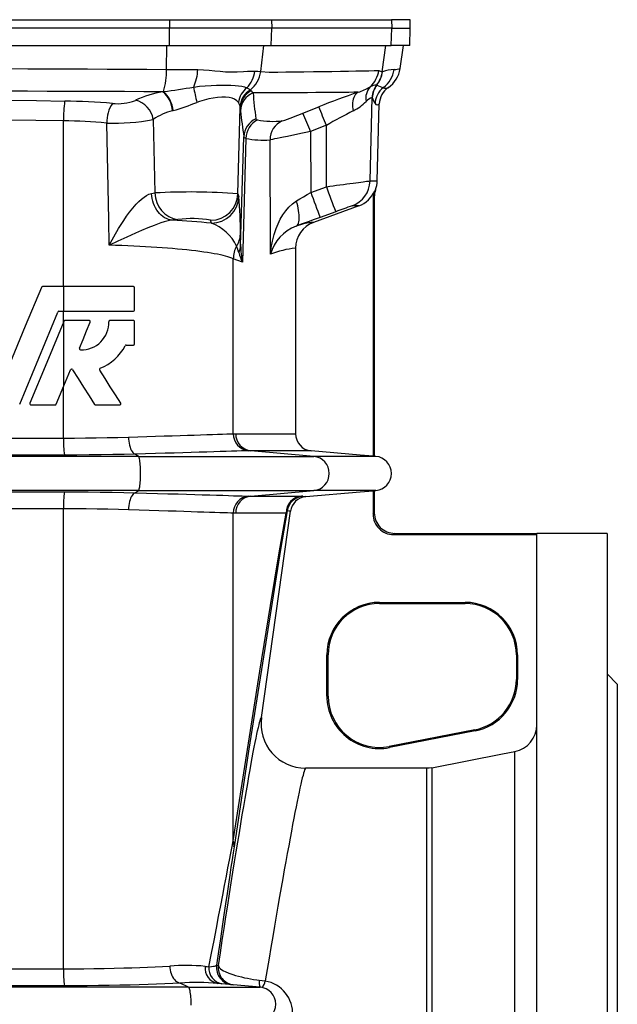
# Model space of a CAD drawing. Extents: x -62 to 1388, y -77 to 1711.
# Tile 4 of 7: x 146 to 321, y 796 to 1083. Entities that reach past the tile are written whole.
import ezdxf

# ---------------------------------------------------------------- set-up
doc = ezdxf.new("R2010")
doc.units = 0
doc.layers.get('0').update_dxf_attribs({"linetype": 'CONTINUOUS'})

msp = doc.modelspace()

# ---------------------------------------------------------------- linework, layer by layer
at = {"color": 7, "linetype": 'CONTINUOUS'}
for p, q in [((95.39, 1083.16), (189.75, 1083.16)), ((189.75, 1083.16), (189.76, 1080.64)), ((189.75, 1083.16), (219.53, 1083.16)), ((219.53, 1083.16), (219.59, 1080.64)), ((219.53, 1083.16), (254.61, 1083.16)), ((254.61, 1083.16), (254.67, 1080.64)), ((260, 1083.16), (254.61, 1083.16)), ((260.07, 1080.64), (260, 1083.16)), ((189.76, 1080.64), (95.38, 1080.64)), ((189.74, 1075.64), (189.76, 1080.64)), ((219.59, 1080.64), (189.76, 1080.64)), ((219.47, 1075.64), (219.59, 1080.64)), ((254.67, 1080.64), (219.59, 1080.64)), ((254.54, 1075.64), (254.67, 1080.64)), ((254.67, 1080.64), (260.07, 1080.64)), ((259.94, 1075.64), (260.07, 1080.64)), ((95.4, 1075.64), (189.74, 1075.64)), ((188.85, 1068.64), (189, 1075.64)), ((189.74, 1075.64), (219.47, 1075.64)), ((216.37, 1068.01), (217.33, 1075.64)), ((219.47, 1075.64), (254.54, 1075.64)), ((251.9, 1067.94), (252.98, 1075.64)), ((259.94, 1075.64), (254.54, 1075.64)), ((257.12, 1068.88), (258.07, 1075.64)), ((251.9, 1067.94), (251.97, 1067.96)), ((250.25, 1064.05), (250.31, 1064.05)), ((250.31, 1064.05), (250.35, 1064.04)), ((187.8, 1062.13), (188.01, 1062.15)), ((213.3, 1062.61), (213.55, 1062.36)), ((253.57, 1063.31), (253.67, 1063.37)), ((248.34, 1036.08), (248.98, 1060.4)), ((248.96, 1060.43), (248.93, 1060.46)), ((248.98, 1060.4), (248.96, 1060.43)), ((250.44, 1036.08), (251.03, 1058.55)), ((190.78, 1056.6), (190.62, 1056.56)), ((209.74, 1032.33), (210.4, 1057.47)), ((210.4, 1057.47), (210.35, 1057.88)), ((228.71, 1055.85), (233.35, 1057.72)), ((158.77, 1005.2), (158.77, 1053.61)), ((184.96, 1054.03), (185.48, 1032.57)), ((235.57, 1052.31), (230.96, 1050.46)), ((230.96, 1050.46), (231.03, 1032.74)), ((235.57, 1034.39), (235.57, 1052.31)), ((210.52, 1017.24), (211.47, 1048.98)), ((212.06, 1048.48), (211.02, 1012.3)), ((219.22, 1014.69), (219.1, 1048.07)), ((248.34, 1036.08), (250.44, 1036.08)), ((184.48, 1032.38), (185.48, 1032.57)), ((231.03, 1032.74), (235.57, 1034.39)), ((209.74, 1032.33), (209.97, 1031.5)), ((249.22, 1030.84), (249.22, 955.69)), ((249.57, 1031.39), (249.57, 955.66)), ((245.05, 1028.78), (231.81, 1023.96)), ((238.3, 1027.08), (233.77, 1025.43)), ((245.05, 1028.78), (243.08, 1028.78)), ((201.98, 1023.74), (201.75, 1024.57)), ((226.55, 1016.44), (226.55, 962.25)), ((208.38, 962.24), (208.38, 1013.36)), ((211.02, 1012.3), (208.38, 1013.36)), ((158.86, 1005.2), (152.63, 1005.2)), ((179.18, 1005.2), (158.86, 1005.2)), ((158.86, 998), (158.86, 1005.2)), ((179.54, 998.36), (179.54, 1004.84)), ((157.45, 998), (158.86, 998)), ((158.77, 994.84), (158.77, 998)), ((158.86, 998), (179.18, 998)), ((158.89, 995.12), (158.86, 995.04)), ((158.86, 976.23), (158.86, 995.04)), ((166.23, 995.34), (159.22, 995.34)), ((179.18, 995.34), (172.33, 995.34)), ((179.54, 988.5), (179.54, 994.98)), ((177.11, 988.14), (179.18, 988.14)), ((156.63, 970.86), (158.86, 976.23)), ((158.77, 960.98), (158.77, 976.02)), ((149.29, 970.64), (156.3, 970.64)), ((168.16, 970.64), (175.17, 970.64)), ((126.36, 960.98), (158.77, 960.98)), ((208.38, 962.24), (209.07, 962.25)), ((209.07, 962.25), (226.55, 962.25)), ((180.7, 955.62), (104.43, 955.62)), ((159.03, 956), (126.1, 956)), ((180.7, 955.62), (179.75, 956.27)), ((180.7, 955.62), (231.93, 955.62)), ((213.52, 957.27), (212.83, 957.26)), ((231.93, 955.62), (213.52, 957.27)), ((231.11, 957.27), (213.52, 957.27)), ((250, 955.62), (231.93, 955.62)), ((249.57, 955.66), (249.22, 955.69)), ((250, 955.62), (249.57, 955.66)), ((180.7, 945.66), (104.43, 945.66)), ((126.1, 945.28), (159.03, 945.28)), ((179.75, 945), (180.7, 945.66)), ((180.7, 945.66), (231.93, 945.66)), ((212.83, 944.02), (213.52, 944.01)), ((213.52, 944.01), (231.93, 945.66)), ((213.52, 944.01), (228.34, 944.01)), ((250, 945.66), (231.93, 945.66)), ((249.22, 945.59), (249.57, 945.62)), ((249.22, 945.59), (249.22, 938.78)), ((249.57, 945.62), (250, 945.66)), ((249.57, 945.62), (249.57, 939.12)), ((158.77, 940.3), (126.36, 940.3)), ((158.77, 805.98), (158.77, 940.3)), ((208.38, 843.36), (208.38, 939.04)), ((209.07, 939.03), (208.38, 939.04)), ((223.79, 939.03), (209.07, 939.03)), ((216.59, 879.37), (225.05, 939.59)), ((249.22, 938.78), (249.57, 939.12)), ((255.55, 933.14), (255.2, 932.79)), ((255.2, 932.79), (297.07, 932.79)), ((255.55, 933.14), (297.07, 933.14)), ((317.57, 933.14), (297.07, 933.14)), ((297.07, 504.97), (297.07, 933.14)), ((317.57, 933.14), (317.57, 478.14)), ((251.07, 912.99), (276.07, 912.99)), ((251.07, 912.99), (251.07, 912.64)), ((251.07, 912.64), (276.07, 912.64)), ((276.07, 912.99), (276.07, 912.64)), ((235.72, 885.64), (235.72, 897.64)), ((235.72, 897.64), (236.07, 897.64)), ((236.07, 885.64), (236.07, 897.64)), ((291.07, 897.64), (291.07, 890.5)), ((291.42, 897.64), (291.07, 897.64)), ((291.42, 897.64), (291.42, 890.5)), ((320.57, 889.14), (317.57, 892.14)), ((291.42, 890.5), (291.07, 890.5)), ((320.57, 889.14), (320.57, 522.14)), ((235.72, 885.64), (236.07, 885.64)), ((278.93, 875.77), (253.93, 870.92)), ((278.99, 875.43), (253.99, 870.57)), ((278.99, 875.43), (278.93, 875.77)), ((253.99, 870.57), (253.93, 870.92)), ((290.59, 541.87), (290.59, 869.41)), ((264.87, 864.56), (229.46, 864.56)), ((264.87, 546.72), (264.87, 864.56)), ((266.4, 864.71), (266.4, 546.57)), ((126.36, 805.98), (158.77, 805.98)), ((203.51, 807.01), (204.03, 806.97)), ((195.27, 800.62), (89.87, 800.62)), ((159.03, 801), (126.1, 801)), ((195.27, 800.62), (192.88, 801.8)), ((195.27, 800.62), (216.2, 800.62)), ((216.2, 800.62), (203.82, 801.7))]:
    msp.add_line(p, q, dxfattribs=at)
for points in [[(142.57, 1068.88), (148.37, 1068.85), (154.17, 1068.82), (159.98, 1068.8), (165.78, 1068.77), (171.56, 1068.73), (177.33, 1068.7), (183.1, 1068.67), (188.85, 1068.64)], [(188.85, 1068.64), (191.18, 1068.63), (193.47, 1068.62), (195.76, 1068.6), (198, 1068.58)], [(198, 1068.58), (199.7, 1068.53), (201.36, 1068.41), (202.96, 1068.26), (204.55, 1068.1), (206.09, 1067.97), (207.57, 1067.9), (209.55, 1067.93), (211.4, 1068.04), (212.57, 1068.12), (213.66, 1068.16), (214.68, 1068.14)], [(214.68, 1068.14), (215.56, 1068.08), (216.37, 1068.01)], [(216.37, 1068.01), (218.9, 1067.85), (221.36, 1067.84), (223.75, 1067.91), (226.05, 1067.96), (228.99, 1067.98), (231.78, 1068), (234.42, 1068.02), (237.15, 1068.06), (239.68, 1068.09), (242.03, 1068.13), (244.18, 1068.18), (246.16, 1068.22), (247.93, 1068.27), (249.51, 1068.32), (250.88, 1068.37)], [(196.8, 1063.5), (198.51, 1063.71), (200.19, 1063.87), (201.86, 1063.97), (203.48, 1064.03), (204.96, 1064.06), (206.36, 1064.06), (207.7, 1064.03), (208.93, 1063.97), (209.94, 1063.88), (210.84, 1063.75), (211.66, 1063.55), (212.36, 1063.28)], [(187.8, 1062.13), (182.2, 1062.14), (176.59, 1062.16), (170.96, 1062.18), (165.31, 1062.2), (159.64, 1062.21), (153.95, 1062.23), (148.26, 1062.25), (142.57, 1062.27), (142.57, 1062.27)], [(212.36, 1063.28), (212.89, 1062.95), (213.3, 1062.61)], [(213.55, 1062.36), (213.85, 1062.04), (214.16, 1061.81)], [(244.83, 1061.97), (243.55, 1061.95), (242.11, 1061.93), (240.51, 1061.91), (238.75, 1061.89), (236.82, 1061.88), (234.72, 1061.87), (232.46, 1061.85), (230.04, 1061.84), (227.72, 1061.83), (225.27, 1061.83), (222.7, 1061.82), (219.98, 1061.81), (217.13, 1061.81), (214.16, 1061.81)], [(244.83, 1061.97), (244.52, 1061.78), (244.23, 1061.53), (243.97, 1061.22), (243.74, 1060.85), (243.56, 1060.43), (243.41, 1059.97), (243.3, 1059.46), (243.24, 1058.92), (243.22, 1058.35), (243.24, 1057.75), (243.31, 1057.14), (243.41, 1056.52)], [(142.57, 1059.66), (142.57, 1059.66), (150.84, 1059.52), (159.11, 1059.38)], [(209.9, 1058.96), (209.41, 1059.51), (208.75, 1059.94), (208.01, 1060.21), (207.13, 1060.4), (206.13, 1060.49), (205, 1060.5), (203.78, 1060.41), (202.49, 1060.24), (201.2, 1060), (199.87, 1059.68), (198.54, 1059.28), (197.75, 1059.01)], [(210.35, 1057.88), (210.19, 1058.43), (209.9, 1058.96)], [(210.47, 1056.54), (210.44, 1056.95), (210.4, 1057.47)], [(158.77, 1053.61), (150.68, 1053.74), (142.57, 1053.86)], [(172.14, 1017.32), (171.98, 1024.69), (171.38, 1052.98)], [(214.96, 1054.22), (215.1, 1054), (215.44, 1053.88)], [(230.96, 1050.46), (229.55, 1050.17), (228.15, 1049.88), (226.8, 1049.6), (225.47, 1049.33), (224.22, 1049.08), (223.07, 1048.84), (222.07, 1048.64), (221.18, 1048.46), (220.43, 1048.32), (219.83, 1048.2), (219.38, 1048.12), (219.1, 1048.07)], [(212.06, 1048.48), (211.65, 1048.68), (211.47, 1048.98)], [(235.57, 1034.39), (236.56, 1034.52), (237.55, 1034.66), (238.55, 1034.79), (239.53, 1034.93), (240.53, 1035.06), (241.5, 1035.19), (242.45, 1035.32), (243.36, 1035.44), (244.17, 1035.55), (244.93, 1035.65), (245.65, 1035.74), (246.28, 1035.83), (246.82, 1035.9), (247.29, 1035.96), (247.68, 1036.01), (247.98, 1036.05), (248.23, 1036.07), (248.34, 1036.08)], [(172.14, 1017.32), (172.15, 1017.34), (173.48, 1019.76), (174.87, 1022.15), (176.35, 1024.49), (177.2, 1025.74), (178.09, 1026.96), (179.01, 1028.13), (179.98, 1029.24), (180.73, 1030.02), (181.51, 1030.74), (182.31, 1031.37), (182.97, 1031.8), (183.74, 1032.17), (184.48, 1032.38)], [(190.53, 1024.61), (189.96, 1024.69), (189.4, 1024.83), (188.85, 1025.05), (188.32, 1025.32), (187.8, 1025.66), (187.31, 1026.06), (186.85, 1026.52), (186.41, 1027.03), (186.02, 1027.58), (185.66, 1028.18), (185.34, 1028.82), (185.07, 1029.49), (184.85, 1030.19), (184.67, 1030.91), (184.55, 1031.64), (184.48, 1032.38)], [(226.81, 1030.21), (227.83, 1030.82), (228.87, 1031.44), (229.95, 1032.09), (231.03, 1032.74)], [(249.69, 1033.2), (249.82, 1033.35), (249.95, 1033.51)], [(219.22, 1014.69), (219.22, 1014.71), (219.45, 1016.62), (219.81, 1018.52), (220.29, 1020.38), (220.9, 1022.22), (221.45, 1023.56), (222.1, 1024.88), (222.85, 1026.16), (223.71, 1027.38), (224.61, 1028.43), (225.64, 1029.39), (226.81, 1030.21)], [(226.72, 1022.88), (226.94, 1023), (227.13, 1023.19), (227.29, 1023.45), (227.43, 1023.77), (227.53, 1024.14), (227.6, 1024.57), (227.64, 1025.06), (227.65, 1025.59), (227.62, 1026.17), (227.56, 1026.78), (227.47, 1027.42), (227.35, 1028.1), (227.2, 1028.79), (227.02, 1029.5), (226.81, 1030.21)], [(249.57, 1031.39), (249.4, 1031.12), (249.22, 1030.84)], [(190.53, 1024.61), (189.77, 1024.51), (188.94, 1024.32), (188.22, 1024.12), (187.24, 1023.81), (186.26, 1023.46), (185.27, 1023.09), (183.42, 1022.36), (181.6, 1021.59), (179.8, 1020.8), (177.23, 1019.65), (174.68, 1018.5), (172.16, 1017.33), (172.14, 1017.32)], [(192.2, 1024.81), (191.41, 1024.71), (190.53, 1024.61)], [(233.77, 1025.43), (232, 1024.79), (230.25, 1024.15), (228.46, 1023.51), (226.72, 1022.88)], [(208.38, 1013.36), (207.91, 1013.55), (207.38, 1013.74), (206.78, 1013.92), (206.12, 1014.11), (205.39, 1014.29), (204.6, 1014.46), (203.75, 1014.64), (202.83, 1014.81), (201.86, 1014.97), (200.82, 1015.14), (199.73, 1015.3), (198.59, 1015.45), (197.38, 1015.61), (196.13, 1015.75), (194.82, 1015.9), (193.46, 1016.03), (192.06, 1016.17), (190.61, 1016.29), (189.11, 1016.42), (187.57, 1016.53), (185.99, 1016.65), (184.37, 1016.75), (182.72, 1016.85), (181.03, 1016.94), (179.31, 1017.03), (177.55, 1017.11), (175.77, 1017.19), (173.97, 1017.26), (172.14, 1017.32)], [(152.3, 1004.98), (147.6, 993.63), (142.9, 982.28)], [(145.96, 970.86), (151.54, 984.32), (157.11, 997.78)], [(158.86, 995.04), (153.91, 983.09), (148.95, 971.14)], [(163.42, 987.26), (164.48, 989.79), (165.52, 992.32), (166.57, 994.84)], [(158.86, 976.23), (159.82, 978.55), (160.78, 980.86)], [(161.41, 980.92), (163.03, 978.37), (164.65, 975.84), (166.26, 973.32), (167.86, 970.81)], [(175.48, 971.19), (173.97, 973.57), (172.44, 975.96), (170.9, 978.38), (169.34, 980.82)], [(158.77, 960.98), (161.98, 960.99), (165.17, 961.01), (168.32, 961.05), (171.53, 961.1), (174.68, 961.17), (177.76, 961.26)], [(177.76, 961.26), (180.46, 961.34), (183.09, 961.42), (185.62, 961.5), (188.14, 961.58), (190.55, 961.65), (192.85, 961.73), (194.96, 961.8), (196.96, 961.86), (198.83, 961.93), (200.62, 961.99), (202.26, 962.04), (203.75, 962.09), (205.19, 962.14), (206.44, 962.18), (207.51, 962.22), (208.38, 962.24)], [(177.76, 961.26), (177.79, 960.64), (177.85, 960.03), (177.95, 959.44), (178.06, 958.88), (178.21, 958.35), (178.38, 957.87), (178.57, 957.44), (178.78, 957.07), (179.01, 956.77), (179.25, 956.53), (179.5, 956.36), (179.75, 956.27)], [(179.75, 956.27), (176.5, 956.19), (173.18, 956.13), (169.79, 956.07), (166.24, 956.03), (162.65, 956.01), (159.03, 956)], [(212.83, 957.26), (211.92, 957.24), (210.78, 957.2), (209.42, 957.16), (207.84, 957.11), (206.28, 957.06), (204.57, 957.01), (202.7, 956.95), (200.64, 956.89), (198.42, 956.82), (196.07, 956.75), (193.66, 956.67), (191.13, 956.6), (188.49, 956.52), (185.67, 956.44), (182.75, 956.36), (179.75, 956.27)], [(180.7, 945.66), (180.78, 945.75), (180.85, 945.9), (180.92, 946.12), (180.99, 946.41), (181.05, 946.75), (181.11, 947.15), (181.16, 947.6), (181.2, 948.09), (181.23, 948.62), (181.26, 949.18), (181.28, 949.75), (181.29, 950.34), (181.29, 950.94), (181.28, 951.52), (181.26, 952.1), (181.23, 952.66), (181.2, 953.18), (181.16, 953.68), (181.11, 954.13), (181.05, 954.53), (180.99, 954.87), (180.92, 955.16), (180.85, 955.38), (180.78, 955.53), (180.7, 955.62)], [(249.22, 955.69), (245.4, 956.02), (231.11, 957.27)], [(159.03, 945.28), (162.53, 945.27), (166, 945.25), (169.44, 945.21), (172.95, 945.16), (176.39, 945.09), (179.75, 945)], [(179.75, 945), (179.5, 944.91), (179.25, 944.75), (179.01, 944.51), (178.78, 944.21), (178.57, 943.84), (178.38, 943.41), (178.21, 942.93), (178.06, 942.4), (177.95, 941.84), (177.85, 941.25), (177.79, 940.64), (177.76, 940.02)], [(179.75, 945), (183.02, 944.91), (186.19, 944.82), (189.29, 944.73), (192.26, 944.65), (194.73, 944.57), (197.09, 944.5), (199.32, 944.43), (201.47, 944.37), (203.48, 944.3), (205.33, 944.25), (206.98, 944.2), (208.46, 944.15), (209.79, 944.11), (210.98, 944.07), (212, 944.04), (212.83, 944.02)], [(229.57, 943.87), (245.39, 945.26), (249.22, 945.59)], [(177.76, 940.02), (174.79, 940.1), (171.74, 940.17), (168.64, 940.22), (165.38, 940.26), (162.09, 940.29), (158.77, 940.3)], [(208.38, 939.04), (207.63, 939.06), (206.72, 939.09), (205.66, 939.12), (204.4, 939.17), (202.99, 939.21), (201.42, 939.27), (199.76, 939.32), (197.96, 939.38), (196.03, 939.45), (193.91, 939.52), (191.67, 939.59), (189.32, 939.66), (186.62, 939.75), (183.81, 939.84), (180.84, 939.93), (177.76, 940.02)], [(208.38, 843.36), (212.53, 870), (216.15, 892.9), (219.24, 912.05), (221.78, 927.43), (223.79, 939.03)], [(224.15, 939.7), (222.21, 928.45), (219.68, 913), (216.57, 893.35), (212.86, 869.53), (208.58, 841.55)], [(225.05, 939.59), (224.6, 939.6), (224.15, 939.7)], [(204.03, 806.97), (204.6, 810.63), (205.15, 814.23), (205.7, 817.75), (206.23, 821.19), (206.76, 824.55), (207.27, 827.84), (207.78, 831.04), (208.28, 834.15), (208.76, 837.17), (209.24, 840.11), (209.7, 842.95), (210.15, 845.7), (210.58, 848.35), (211.01, 850.9), (211.42, 853.35), (211.82, 855.71), (212.21, 857.95), (212.58, 860.1), (212.94, 862.14), (213.28, 864.07), (213.61, 865.89), (213.92, 867.6), (214.22, 869.2), (214.51, 870.68), (214.78, 872.06), (215.03, 873.32), (215.27, 874.46), (215.49, 875.49), (215.7, 876.4), (215.89, 877.19), (216.06, 877.86), (216.22, 878.42), (216.36, 878.85), (216.48, 879.17), (216.59, 879.37)], [(266.4, 864.71), (287.06, 868.73), (290.59, 869.41)], [(229.46, 864.56), (229.35, 864.37), (229.22, 864.06), (229.08, 863.64), (228.91, 863.11), (228.74, 862.47), (228.54, 861.71), (228.33, 860.84), (228.1, 859.85), (227.85, 858.76), (227.59, 857.55), (227.32, 856.24), (227.02, 854.82), (226.72, 853.29), (226.39, 851.66), (226.05, 849.92), (225.7, 848.07), (225.33, 846.13), (224.95, 844.08), (224.55, 841.93), (224.14, 839.69), (223.72, 837.35), (223.28, 834.91), (222.83, 832.38), (222.37, 829.76), (221.89, 827.05), (221.41, 824.25), (220.91, 821.37), (220.4, 818.41), (219.88, 815.36), (219.35, 812.23), (218.81, 809.03), (218.26, 805.76), (217.7, 802.41)], [(266.4, 864.71), (265.56, 864.59), (264.87, 864.56)], [(201.27, 806.58), (202.02, 810.51), (202.74, 814.26), (203.42, 817.84), (204.07, 821.24), (204.69, 824.45), (205.27, 827.48), (205.82, 830.33), (206.34, 832.98), (206.82, 835.44), (207.26, 837.72), (207.67, 839.79), (208.04, 841.67), (208.38, 843.36)], [(208.58, 841.55), (208.31, 839.8), (208.02, 837.84), (207.69, 835.67), (207.34, 833.29), (206.96, 830.71), (206.55, 827.92), (206.11, 824.93), (205.64, 821.73), (205.15, 818.34), (204.63, 814.76), (204.08, 810.98), (203.51, 807.01)], [(158.77, 805.98), (161.75, 805.99), (164.71, 806.01), (167.64, 806.04), (170.61, 806.09), (173.54, 806.14), (176.41, 806.22), (178.77, 806.29), (181.08, 806.37), (183.33, 806.45), (185.56, 806.55), (187.72, 806.66), (189.81, 806.78)], [(189.81, 806.78), (189.85, 806.21), (189.93, 805.64), (190.05, 805.09), (190.21, 804.56), (190.4, 804.06), (190.63, 803.6), (190.89, 803.18), (191.18, 802.81), (191.49, 802.49), (191.82, 802.22), (192.17, 802.02), (192.52, 801.88), (192.88, 801.8)], [(200.15, 806.68), (200.72, 806.63), (201.27, 806.58)], [(201.27, 806.58), (202, 806.63), (202.6, 806.7), (202.92, 806.75), (203.17, 806.81), (203.35, 806.88), (203.47, 806.96), (203.51, 807.01)], [(204.03, 806.97), (204.09, 806.67), (204.27, 806.35), (204.6, 806.01), (205.07, 805.67), (205.51, 805.4), (206.02, 805.14), (207.04, 804.7), (208.27, 804.27), (209.03, 804.03), (209.85, 803.81), (210.75, 803.58), (211.68, 803.37), (212.52, 803.2), (213.38, 803.04), (214.29, 802.89), (215.21, 802.75), (215.97, 802.65)], [(215.97, 802.65), (216.83, 802.54), (217.7, 802.41)], [(192.88, 801.8), (190.66, 801.68), (188.35, 801.58), (185.97, 801.48), (183.47, 801.39), (180.9, 801.31), (178.27, 801.24), (175.23, 801.17), (172.13, 801.11), (168.98, 801.06), (165.69, 801.03), (162.37, 801.01), (159.03, 801)], [(196.07, 795.34), (196.07, 795.94), (196.06, 796.52), (196.03, 797.1), (196, 797.66), (195.95, 798.18), (195.89, 798.68), (195.82, 799.13), (195.74, 799.53), (195.66, 799.87), (195.57, 800.16), (195.47, 800.38), (195.37, 800.53), (195.27, 800.62)]]:
    msp.add_lwpolyline(points, dxfattribs=at)
for centre, radius, start, end in [((167.34, 1068.14), 21.52, 343.8373, 1.3433), ((184.12, 1069.17), 13.89, 335.8762, 357.5486), ((206.07, 1069.26), 8.68, 316.4187, 352.5224), ((208.08, 1069.15), 8.37, 308.6204, 352.1828), ((242.93, 1069.46), 8.02, 312.6467, 352.1903), ((243.98, 1069.02), 8, 321.6418, 352.2837), ((244.08, 1069.01), 7.96, 321.4513, 352.4585), ((252.99, 1072.02), 4.22, 239.9712, 255.0874), ((256.01, 1056.28), 12.36, 92.9503, 109.0609), ((247.45, 1069.73), 8, 306.6695, 352.0655), ((249.19, 1070), 8, 304.049, 352.0002), ((255.45, 1074.12), 5.5, 269.216, 287.6305), ((250.39, 1059.66), 4.39, 91.9023, 117.5154), ((254.95, 1060.29), 6.02, 141.3125, 178.3921), ((254.97, 1060.26), 6.01, 140.8895, 178.3459), ((254.96, 1060.23), 5.98, 140.4169, 178.3605), ((270.69, 1114.08), 54.02, 247.8757, 250.0175), ((192.95, 1031.54), 31.02, 99.5513, 115.1671), ((182.48, 1055.93), 8.16, 4.3925, 49.3322), ((160.78, 1268.97), 208.61, 277.5, 279.9427), ((182.43, 1055.9), 8.38, 4.8116, 48.2467), ((246.28, 1071.61), 50.15, 189.3057, 194.5504), ((216.17, 1058.26), 6.3, 127.152, 173.5634), ((216.23, 1057.5), 5.89, 119.781, 176.2789), ((216.16, 1057.21), 5.76, 116.837, 177.4823), ((216.39, 1056.32), 5.92, 112.1123, 177.8988), ((325.01, 1069.67), 111.12, 184.0554, 187.9883), ((318.72, 844.46), 229.72, 108.7612, 111.8152), ((239.57, 1078.37), 17.23, 287.8058, 300.7189), ((252.08, 1060.2), 5.01, 137.934, 190.7103), ((255.8, 1058.49), 6, 126.5115, 178.4498), ((257.04, 1058.39), 6.01, 124.0446, 178.4937), ((252.91, 1064.7), 1.55, 244.0144, 295.3353), ((255.28, 1060.57), 3.21, 122.1151, 131.0297), ((204.45, 1053.86), 45.68, 173.0604, 180.3141), ((155.51, 834.24), 225.17, 85.5335, 89.0843), ((181.75, 1053.1), 10.37, 147.1232, 180.6444), ((174.62, 1072.65), 14.02, 263.5289, 291.5057), ((178.35, 1053.08), 6.69, 8.224, 77.7898), ((160.87, 1154.49), 102.36, 286.9907, 291.1185), ((236.84, 1069.39), 14.45, 297.0455, 315.5818), ((250.12, 1056.77), 3.87, 107.8946, 139.7366), ((253.9, 1061.66), 5.08, 194.3155, 216.2195), ((250.46, 1059.13), 0.812, 215.7243, 314.8174), ((194.88, 1039.4), 17.68, 103.9442, 124.1398), ((329.8, 1068.43), 119.91, 185.6928, 189.3363), ((203.1, 1114.83), 64.29, 287.7309, 293.4657), ((80.15, 990.49), 162.3, 21.6825, 23.7475), ((79.82, 991.7), 167.12, 21.2635, 23.2684), ((298.61, 944.15), 125.19, 116.1633, 120.2387), ((155.84, 868.58), 185.06, 85.1808, 89.0908), ((173.77, 1110.17), 57.24, 267.6055, 281.2728), ((217.44, 1048.79), 5.97, 114.5054, 178.1755), ((218.12, 1048.45), 6.06, 116.3227, 179.7852), ((220.14, 1080.5), 27.03, 259.9667, 275.392), ((225.09, 1048.1), 5.99, 113.6485, 180.2515), ((217.12, 1075.09), 27.09, 259.2514, 274.1898), ((240.34, 1036.29), 8, 290.0129, 358.5057), ((242.45, 1036.29), 8, 339.641, 358.4996), ((195.76, 840.99), 191.85, 85.8221, 93.0728), ((193.32, 1032.57), 7.84, 179.9787, 261.831), ((439.07, 1106.44), 220.71, 199.5065, 201.5323), ((443.63, 1108.09), 220.73, 199.5066, 201.5322), ((242.31, 1036.3), 8, 289.9905, 337.2048), ((255.29, 1030.84), 6.07, 157.1968, 179.9857), ((255.66, 1031.39), 6.09, 159.6308, 179.9875), ((201.74, 1032.58), 8, 270.0401, 358.2553), ((201.97, 1031.74), 8, 270.0405, 358.2551), ((99.34, 1021.02), 111.13, 359.7258, 5.4072), ((295.32, 873.88), 163.47, 108.6386, 110.4161), ((173.51, 726.92), 298.18, 84.521, 86.7278), ((196.27, 995.83), 29.26, 79.2065, 97.9851), ((197.42, 1011.37), 13.18, 25.4565, 69.7869), ((234.55, 1016.44), 8, 109.9938, 180.0006), ((232.71, 1007.22), 16.76, 93.0534, 110.9256), ((231.16, 1011.28), 12.42, 110.9726, 164.0902), ((203.78, 1020.78), 6.69, 325.9357, 357.5317), ((49.6, 1016.1), 160.93, 0.4038, 1.5636), ((216.6, 1013.2), 8.22, 152.235, 178.8789), ((196.36, 1011.51), 14.09, 15.0469, 23.0915), ((205.38, 1017.5), 5.15, 333.0605, 357.0987), ((226.71, 1019.71), 17.35, 195.1977, 205.2861), ((235.78, 1017.32), 25.26, 180.1976, 191.4655), ((230.02, 985.8), 30.84, 96.4628, 110.496), ((152.63, 1004.84), 0.36, 90.0051, 157.4953), ((179.18, 1004.84), 0.36, 0.0017, 89.9965), ((157.45, 997.64), 0.36, 90.0019, 157.4986), ((179.18, 998.36), 0.36, 269.9995, 359.9975), ((159.22, 994.98), 0.36, 89.9917, 157.5089), ((164.06, 994.67), 7.92, 267.7195, 2.1392), ((166.23, 994.98), 0.36, 337.4957, 90.005), ((172.33, 994.98), 0.36, 89.996, 182.1458), ((179.18, 994.98), 0.36, 0.0014, 90.0015), ((163.76, 987.12), 0.36, 157.5017, 267.7133), ((164.06, 994.67), 14.4, 292.2561, 332.1715), ((177.11, 987.78), 0.36, 90.0041, 152.1715), ((179.18, 988.5), 0.36, 269.9945, 0.0026), ((161.11, 980.73), 0.36, 32.5045, 157.4971), ((169.65, 981.01), 0.36, 112.2643, 212.4923), ((149.29, 971), 0.36, 157.5035, 269.9941), ((156.3, 971), 0.36, 270.0133, 337.4873), ((168.16, 971), 0.36, 212.5056, 269.9877), ((175.17, 971), 0.36, 269.9981, 32.5017), ((185.94, 959.88), 27.19, 177.6786, 188.2043), ((213.34, 962.2), 4.96, 179.4559, 264.1846), ((214.02, 962.2), 4.95, 179.3854, 264.2102), ((231.55, 962.25), 5, 180.0001, 265.0015), ((231.4, 950.64), 5.01, 276.1396, 83.8604), ((249.57, 950.64), 5, 275, 85), ((185.94, 941.4), 27.19, 171.7958, 182.3214), ((213.34, 939.08), 4.96, 95.8155, 180.5442), ((214.02, 939.08), 4.95, 95.7902, 180.6144), ((228.78, 939.04), 4.99, 95.123, 180.0977), ((229.11, 939.01), 5, 94.9948, 171.999), ((230.01, 938.89), 5, 94.9967, 171.9962), ((228.43, 942.68), 1.33, 79.6605, 94.0438), ((229.43, 946.36), 2.49, 252.1097, 273.112), ((222.1, 940.37), 2.16, 321.5228, 342.0517), ((255.2, 938.77), 5.98, 179.9539, 270.0461), ((255.55, 939.12), 5.98, 179.9539, 270.0462), ((251.07, 897.64), 15.35, 90, 180), ((251.07, 897.64), 15, 90, 180), ((276.07, 897.64), 15.35, 0, 90), ((276.07, 897.64), 15, 0, 90), ((276.07, 890.5), 15, 281, 0), ((276.07, 890.5), 15.35, 281, 0), ((251.07, 885.64), 15.35, 180, 281), ((251.07, 885.64), 15, 180, 281), ((229.46, 877.56), 13, 171.9896, 269.9883), ((289.06, 877.27), 8, 281.0144, 0.0107), ((204.36, 842), 4.24, 353.9349, 18.7076), ((185.94, 804.88), 27.19, 177.6786, 188.2043), ((194.4, 743.65), 63.3, 84.7853, 94.1581), ((204.65, 806.16), 4.53, 173.3636, 259.4885), ((205.82, 806.11), 4.58, 174.1242, 260.2597), ((208.46, 806.32), 5, 171.9964, 264.9954), ((208.99, 806.27), 5, 171.9963, 264.9954), ((219.69, 802.04), 3.77, 170.6694, 202.1332), ((216.05, 792.88), 9.66, 273.4698, 80.1949), ((214.82, 802.72), 2.9, 311.3664, 353.7991), ((197.73, 730.48), 71.48, 85.1111, 93.8901), ((215.77, 795.64), 5, 275, 85)]:
    msp.add_arc(centre, radius, start, end, dxfattribs=at)

doc.saveas('drawing.dxf')
